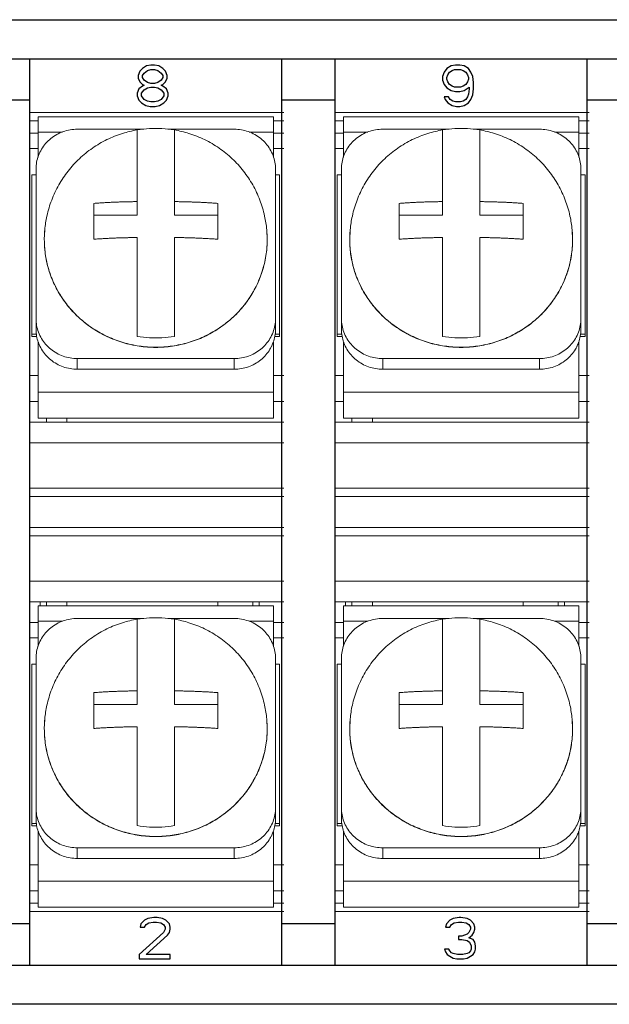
# Model space of a CAD drawing. Header units: inches. Extents: x 516.72 to 526.14, y 504.55 to 512.83.
# Tile 9 of 11: x 524.75 to 525.27, y 506.93 to 507.79. Entities that reach past the tile are written whole.
import ezdxf

# ---------------------------------------------------------------- set-up
doc = ezdxf.new("R2010")
doc.units = ezdxf.units.IN
doc.header["$LTSCALE"] = 8
doc.header["$MEASUREMENT"] = 0
doc.layers.add('02___PRT_ALL_AXES', color=7, linetype='Continuous')

msp = doc.modelspace()

# ---------------------------------------------------------------- linework, layer by layer
at = {"color": 7, "linetype": 'Continuous'}
for p, q in [((524.39245, 507.79181), (526.13329, 507.79181)), ((524.44581, 507.75745), (526.07994, 507.75745)), ((524.76041, 506.96346), (524.76041, 507.75745)), ((524.86274, 507.75126), (524.85897, 507.74895)), ((524.86651, 507.75203), (524.86274, 507.75126)), ((524.86952, 507.75203), (524.86651, 507.75203)), ((524.87329, 507.75126), (524.86952, 507.75203)), ((524.87706, 507.74895), (524.87329, 507.75126)), ((524.98105, 506.96346), (524.98105, 507.75745)), ((525.0279, 506.96346), (525.0279, 507.75745)), ((525.12948, 507.75126), (525.12571, 507.74895)), ((525.13325, 507.75203), (525.12948, 507.75126)), ((525.13701, 507.75203), (525.13325, 507.75203)), ((525.14078, 507.75126), (525.13701, 507.75203)), ((525.14455, 507.74895), (525.14078, 507.75126)), ((525.24854, 506.96346), (525.24854, 507.75745)), ((524.85671, 507.74664), (524.85521, 507.74279)), ((524.85521, 507.74279), (524.85521, 507.74048)), ((524.85897, 507.74895), (524.85671, 507.74664)), ((524.85897, 507.74279), (524.86048, 507.7451)), ((524.85897, 507.74125), (524.85897, 507.74279)), ((524.86048, 507.7451), (524.86349, 507.74741)), ((524.86349, 507.74741), (524.86651, 507.74818)), ((524.86651, 507.74818), (524.86952, 507.74818)), ((524.86952, 507.74818), (524.87254, 507.74741)), ((524.87254, 507.74741), (524.87555, 507.7451)), ((524.87555, 507.7451), (524.87706, 507.74279)), ((524.87932, 507.74664), (524.87706, 507.74895)), ((524.87706, 507.74279), (524.87706, 507.74125)), ((524.88083, 507.74279), (524.87932, 507.74664)), ((524.88083, 507.74048), (524.88083, 507.74279)), ((525.12345, 507.74587), (525.12194, 507.74202)), ((525.12194, 507.74202), (525.12194, 507.73894)), ((525.12571, 507.74895), (525.12345, 507.74587)), ((525.12571, 507.74125), (525.12646, 507.74356)), ((525.12646, 507.74356), (525.12797, 507.74587)), ((525.12797, 507.74587), (525.13023, 507.74741)), ((525.13023, 507.74741), (525.13249, 507.74818)), ((525.13249, 507.74818), (525.13777, 507.74818)), ((525.13777, 507.74818), (525.14003, 507.74741)), ((525.14003, 507.74741), (525.14229, 507.74587)), ((525.14229, 507.74587), (525.14379, 507.74356)), ((525.14379, 507.74356), (525.14455, 507.74125)), ((525.14681, 507.74587), (525.14455, 507.74895)), ((525.14832, 507.74202), (525.14681, 507.74587)), ((525.14907, 507.73664), (525.14832, 507.74202)), ((524.85521, 507.74048), (524.85671, 507.7374)), ((524.85897, 507.73356), (524.85596, 507.73125)), ((524.85671, 507.7374), (524.85897, 507.7351)), ((524.86048, 507.73894), (524.85897, 507.74125)), ((524.85897, 507.7351), (524.86048, 507.73433)), ((524.86048, 507.73433), (524.85897, 507.73356)), ((524.86349, 507.73664), (524.86048, 507.73894)), ((524.86651, 507.73587), (524.86349, 507.73664)), ((524.86952, 507.73587), (524.86651, 507.73587)), ((524.87254, 507.73664), (524.86952, 507.73587)), ((524.87555, 507.73894), (524.87254, 507.73664)), ((524.87706, 507.74125), (524.87555, 507.73894)), ((524.87555, 507.73433), (524.87706, 507.7351)), ((524.87706, 507.73356), (524.87555, 507.73433)), ((524.87706, 507.7351), (524.87932, 507.7374)), ((524.88007, 507.73125), (524.87706, 507.73356)), ((524.87932, 507.7374), (524.88083, 507.74048)), ((525.12194, 507.73894), (525.12345, 507.7351)), ((525.12345, 507.7351), (525.12571, 507.73202)), ((525.12571, 507.73971), (525.12571, 507.74125)), ((525.12646, 507.7374), (525.12571, 507.73971)), ((525.12797, 507.7351), (525.12646, 507.7374)), ((525.13023, 507.73356), (525.12797, 507.7351)), ((525.13249, 507.73279), (525.13023, 507.73356)), ((525.14003, 507.73356), (525.13777, 507.73279)), ((525.14229, 507.7351), (525.14003, 507.73356)), ((525.14379, 507.7374), (525.14229, 507.7351)), ((525.14455, 507.73971), (525.14379, 507.7374)), ((525.14455, 507.74125), (525.14455, 507.73971)), ((525.14907, 507.73125), (525.14907, 507.73664)), ((524.85596, 507.73125), (524.85445, 507.7274)), ((524.85445, 507.7274), (524.85445, 507.72509)), ((524.85445, 507.72509), (524.85596, 507.72124)), ((524.85822, 507.7274), (524.86048, 507.73048)), ((524.85822, 507.72509), (524.85822, 507.7274)), ((524.86048, 507.72201), (524.85822, 507.72509)), ((524.86048, 507.73048), (524.86349, 507.73202)), ((524.86349, 507.73202), (524.86651, 507.73279)), ((524.86651, 507.73279), (524.86952, 507.73279)), ((524.86952, 507.73279), (524.87254, 507.73202)), ((524.87254, 507.73202), (524.87555, 507.73048)), ((524.87555, 507.73048), (524.87781, 507.7274)), ((524.87781, 507.72509), (524.87555, 507.72201)), ((524.87781, 507.7274), (524.87781, 507.72509)), ((524.88158, 507.7274), (524.88007, 507.73125)), ((524.88007, 507.72124), (524.88158, 507.72509)), ((524.88158, 507.72509), (524.88158, 507.7274)), ((525.12571, 507.73202), (525.12948, 507.72971)), ((525.12948, 507.72971), (525.13325, 507.72894)), ((525.13777, 507.73279), (525.13249, 507.73279)), ((525.13325, 507.72894), (525.13701, 507.72894)), ((525.13701, 507.72894), (525.14078, 507.72971)), ((525.14078, 507.72971), (525.1453, 507.73279)), ((525.14455, 507.72663), (525.14379, 507.72432)), ((525.1453, 507.73125), (525.14455, 507.72663)), ((525.1453, 507.73279), (525.1453, 507.73125)), ((525.14681, 507.72201), (525.14832, 507.72586)), ((525.14832, 507.72586), (525.14907, 507.73125)), ((524.76041, 507.72128), (524.71256, 507.72128)), ((524.85596, 507.72124), (524.85822, 507.71893)), ((524.85822, 507.71893), (524.86199, 507.71663)), ((524.86349, 507.72047), (524.86048, 507.72201)), ((524.86199, 507.71663), (524.86576, 507.71586)), ((524.86651, 507.7197), (524.86349, 507.72047)), ((524.86576, 507.71586), (524.87028, 507.71586)), ((524.86952, 507.7197), (524.86651, 507.7197)), ((524.87254, 507.72047), (524.86952, 507.7197)), ((524.87028, 507.71586), (524.87404, 507.71663)), ((524.87555, 507.72201), (524.87254, 507.72047)), ((524.87404, 507.71663), (524.87781, 507.71893)), ((524.87781, 507.71893), (524.88007, 507.72124)), ((525.0279, 507.72128), (524.98105, 507.72128)), ((525.12345, 507.72432), (525.1242, 507.72201)), ((525.12722, 507.72432), (525.12345, 507.72432)), ((525.1242, 507.72201), (525.12646, 507.71893)), ((525.12646, 507.71893), (525.13023, 507.71663)), ((525.12872, 507.72201), (525.12722, 507.72432)), ((525.13098, 507.72047), (525.12872, 507.72201)), ((525.13023, 507.71663), (525.134, 507.71586)), ((525.13325, 507.7197), (525.13098, 507.72047)), ((525.13777, 507.7197), (525.13325, 507.7197)), ((525.134, 507.71586), (525.13701, 507.71586)), ((525.13701, 507.71586), (525.14078, 507.71663)), ((525.14003, 507.72047), (525.13777, 507.7197)), ((525.14229, 507.72201), (525.14003, 507.72047)), ((525.14078, 507.71663), (525.14455, 507.71893)), ((525.14379, 507.72432), (525.14229, 507.72201)), ((525.14455, 507.71893), (525.14681, 507.72201)), ((525.29123, 507.72128), (525.24854, 507.72128)), ((524.86078, 507.00275), (524.85777, 506.99967)), ((524.8638, 507.00429), (524.86078, 507.00275)), ((524.86229, 506.9989), (524.86455, 507.00044)), ((524.86907, 507.00506), (524.8638, 507.00429)), ((524.86455, 507.00044), (524.86832, 507.00121)), ((524.86832, 507.00121), (524.87133, 507.00121)), ((524.87209, 507.00506), (524.86907, 507.00506)), ((524.87133, 507.00121), (524.8751, 507.00044)), ((524.87661, 507.00429), (524.87209, 507.00506)), ((524.8751, 507.00044), (524.87736, 506.9989)), ((524.87962, 507.00275), (524.87661, 507.00429)), ((524.88264, 506.99967), (524.87962, 507.00275)), ((525.12827, 507.00275), (525.12526, 506.99967)), ((525.13129, 507.00429), (525.12827, 507.00275)), ((525.12978, 506.9989), (525.13204, 507.00044)), ((525.13656, 507.00506), (525.13129, 507.00429)), ((525.13204, 507.00044), (525.13581, 507.00121)), ((525.13581, 507.00121), (525.13882, 507.00121)), ((525.13807, 507.00506), (525.13656, 507.00506)), ((525.14334, 507.00429), (525.13807, 507.00506)), ((525.13882, 507.00121), (525.14259, 507.00044)), ((525.14259, 507.00044), (525.14485, 506.9989)), ((525.14636, 507.00275), (525.14334, 507.00429)), ((525.14937, 506.99967), (525.14636, 507.00275)), ((524.76041, 506.99963), (524.71256, 506.99963)), ((524.87736, 506.99197), (524.85626, 506.97274)), ((524.85777, 506.99967), (524.85701, 506.99659)), ((524.85701, 506.99659), (524.86078, 506.99659)), ((524.86078, 506.99659), (524.86229, 506.9989)), ((524.87736, 506.9989), (524.87887, 506.99659)), ((524.87887, 506.99505), (524.87736, 506.99197)), ((524.87887, 506.99659), (524.87887, 506.99505)), ((524.88113, 506.98967), (524.88264, 506.99197)), ((524.88339, 506.99659), (524.88264, 506.99967)), ((524.88264, 506.99197), (524.88339, 506.99505)), ((524.88339, 506.99505), (524.88339, 506.99659)), ((525.0279, 506.99963), (524.98105, 506.99963)), ((525.12526, 506.99967), (525.1245, 506.99659)), ((525.1245, 506.99659), (525.12827, 506.99659)), ((525.12827, 506.99659), (525.12978, 506.9989)), ((525.14485, 506.99197), (525.14334, 506.99044)), ((525.14485, 506.9989), (525.14636, 506.99659)), ((525.14636, 506.99505), (525.14485, 506.99197)), ((525.14636, 506.99659), (525.14636, 506.99505)), ((525.14786, 506.98967), (525.14937, 506.99197)), ((525.15012, 506.99659), (525.14937, 506.99967)), ((525.14937, 506.99197), (525.15012, 506.99505)), ((525.15012, 506.99505), (525.15012, 506.99659)), ((525.29123, 506.99963), (525.24854, 506.99963)), ((524.86229, 506.97274), (524.88113, 506.98967)), ((525.13882, 506.9889), (525.13581, 506.9889)), ((525.13581, 506.9889), (525.13581, 506.98582)), ((525.13581, 506.98582), (525.13882, 506.98582)), ((525.14334, 506.99044), (525.13882, 506.9889)), ((525.13882, 506.98582), (525.14334, 506.98505)), ((525.14334, 506.98505), (525.1456, 506.98351)), ((525.14485, 506.98736), (525.14786, 506.98967)), ((525.14862, 506.98582), (525.14485, 506.98736)), ((525.1456, 506.98351), (525.14711, 506.98043)), ((525.15012, 506.98351), (525.14862, 506.98582)), ((525.15088, 506.98043), (525.15012, 506.98351)), ((525.12752, 506.97735), (525.12375, 506.97735)), ((525.12375, 506.97735), (525.1245, 506.97504)), ((525.1245, 506.97504), (525.12601, 506.97274)), ((525.12827, 506.97581), (525.12752, 506.97735)), ((525.12978, 506.97427), (525.12827, 506.97581)), ((525.13129, 506.9735), (525.12978, 506.97427)), ((525.14485, 506.97427), (525.14334, 506.9735)), ((525.14636, 506.97581), (525.14485, 506.97427)), ((525.14711, 506.97735), (525.14636, 506.97581)), ((525.14711, 506.98043), (525.14711, 506.97735)), ((525.14862, 506.97274), (525.15012, 506.97504)), ((525.15012, 506.97504), (525.15088, 506.97735)), ((525.15088, 506.97735), (525.15088, 506.98043)), ((524.85626, 506.97274), (524.85626, 506.96889)), ((524.85626, 506.96889), (524.88339, 506.96889)), ((524.88339, 506.97274), (524.86229, 506.97274)), ((524.88339, 506.96889), (524.88339, 506.97274)), ((525.12601, 506.97274), (525.12827, 506.9712)), ((525.12827, 506.9712), (525.13129, 506.96966)), ((525.13505, 506.97274), (525.13129, 506.9735)), ((525.13129, 506.96966), (525.1343, 506.96889)), ((525.1343, 506.96889), (525.14033, 506.96889)), ((525.13958, 506.97274), (525.13505, 506.97274)), ((525.14334, 506.9735), (525.13958, 506.97274)), ((525.14033, 506.96889), (525.14334, 506.96966)), ((525.14334, 506.96966), (525.14636, 506.9712)), ((525.14636, 506.9712), (525.14862, 506.97274)), ((524.44581, 506.96346), (526.07994, 506.96346)), ((526.13329, 506.9291), (524.39245, 506.9291))]:
    msp.add_line(p, q, dxfattribs=at)
at = {"color": 7, "linetype": 'Continuous', "lineweight": 0}
for p, q in [((524.76041, 506.96346), (524.76041, 507.75745)), ((525.0279, 506.96346), (525.0279, 507.75745)), ((524.76041, 507.71043), (524.98286, 507.71043)), ((525.0279, 507.71043), (525.25035, 507.71043)), ((524.76764, 507.7032), (524.76041, 507.7032)), ((524.97381, 507.70681), (524.76764, 507.70681)), ((524.76764, 507.70681), (524.76764, 507.69341)), ((524.97381, 507.70681), (524.97381, 507.69341)), ((524.98286, 507.7032), (524.97381, 507.7032)), ((525.03513, 507.7032), (525.0279, 507.7032)), ((525.2413, 507.70681), (525.03513, 507.70681)), ((525.03513, 507.70681), (525.03513, 507.69341)), ((525.2413, 507.70681), (525.2413, 507.69341)), ((525.25035, 507.7032), (525.2413, 507.7032)), ((524.76041, 507.69235), (524.76764, 507.69235)), ((524.78895, 507.69341), (524.76764, 507.69341)), ((524.86025, 507.69582), (524.80201, 507.69582)), ((524.85445, 507.62046), (524.85445, 507.6952)), ((524.93945, 507.69582), (524.88121, 507.69582)), ((524.88701, 507.62046), (524.88701, 507.6952)), ((524.97381, 507.69341), (524.95251, 507.69341)), ((524.97381, 507.69235), (524.98286, 507.69235)), ((525.0279, 507.69235), (525.03513, 507.69235)), ((525.05644, 507.69341), (525.03513, 507.69341)), ((525.12774, 507.69582), (525.0695, 507.69582)), ((525.12194, 507.62046), (525.12194, 507.6952)), ((525.20694, 507.69582), (525.1487, 507.69582)), ((525.1545, 507.62046), (525.1545, 507.6952)), ((525.2413, 507.69341), (525.22, 507.69341)), ((525.2413, 507.69235), (525.25035, 507.69235)), ((524.76041, 507.67894), (524.76764, 507.67894)), ((524.97381, 507.67894), (524.98286, 507.67894)), ((525.0279, 507.67894), (525.03513, 507.67894)), ((525.2413, 507.67894), (525.25035, 507.67894)), ((524.76222, 507.65589), (524.76222, 507.51614)), ((524.76584, 507.66089), (524.76584, 507.52051)), ((524.97562, 507.52051), (524.97562, 507.66089)), ((524.97924, 507.65589), (524.97924, 507.51614)), ((525.02971, 507.65589), (525.02971, 507.51614)), ((525.03333, 507.66089), (525.03333, 507.52051)), ((525.24311, 507.52051), (525.24311, 507.66089)), ((525.24673, 507.65589), (525.24673, 507.51614)), ((524.81647, 507.59943), (524.81647, 507.63087)), ((524.92498, 507.63087), (524.92498, 507.59943)), ((525.08396, 507.59943), (525.08396, 507.63087)), ((525.19247, 507.63087), (525.19247, 507.59943)), ((524.81647, 507.62046), (524.85445, 507.62046)), ((524.88701, 507.62046), (524.92498, 507.62046)), ((525.08396, 507.62046), (525.12194, 507.62046)), ((525.1545, 507.62046), (525.19247, 507.62046)), ((524.77311, 507.59912), (524.77352, 507.60771)), ((524.77352, 507.60773), (524.77352, 507.60771)), ((524.96794, 507.60771), (524.96794, 507.60773)), ((524.96794, 507.60771), (524.96835, 507.59912)), ((525.0406, 507.59912), (525.04101, 507.60771)), ((525.04101, 507.60773), (525.04101, 507.60771)), ((525.23543, 507.60771), (525.23543, 507.60773)), ((525.23543, 507.60771), (525.23583, 507.59912)), ((524.85445, 507.5143), (524.85445, 507.60098)), ((524.88701, 507.60098), (524.88701, 507.5143)), ((525.12194, 507.5143), (525.12194, 507.60098)), ((525.1545, 507.60098), (525.1545, 507.5143)), ((524.76222, 507.51427), (524.76222, 507.51614)), ((524.97924, 507.51427), (524.97924, 507.51614)), ((525.02971, 507.51427), (525.02971, 507.51614)), ((525.24673, 507.51427), (525.24673, 507.51614)), ((524.93945, 507.49493), (524.80201, 507.49493)), ((524.80201, 507.49493), (524.80201, 507.48557)), ((524.93945, 507.48557), (524.93945, 507.49493)), ((525.20694, 507.49493), (525.0695, 507.49493)), ((525.0695, 507.49493), (525.0695, 507.48557)), ((525.20694, 507.48557), (525.20694, 507.49493)), ((524.80201, 507.48557), (524.93945, 507.48557)), ((525.0695, 507.48557), (525.20694, 507.48557)), ((524.76041, 507.48001), (524.76764, 507.48001)), ((524.97381, 507.48001), (524.98286, 507.48001)), ((525.0279, 507.48001), (525.03513, 507.48001)), ((525.2413, 507.48001), (525.25035, 507.48001)), ((524.76041, 507.45724), (524.76764, 507.45724)), ((524.97381, 507.46554), (524.76764, 507.46554)), ((524.76764, 507.44277), (524.76764, 507.46554)), ((524.97381, 507.46554), (524.97381, 507.44277)), ((524.97381, 507.45724), (524.98286, 507.45724)), ((525.0279, 507.45724), (525.03513, 507.45724)), ((525.2413, 507.46554), (525.03513, 507.46554)), ((525.03513, 507.44277), (525.03513, 507.46554)), ((525.2413, 507.46554), (525.2413, 507.44277)), ((525.2413, 507.45724), (525.25035, 507.45724)), ((524.97381, 507.44277), (524.76764, 507.44277)), ((524.77488, 507.44277), (524.77488, 507.43916)), ((524.79296, 507.44277), (524.79296, 507.43916)), ((525.2413, 507.44277), (525.03513, 507.44277)), ((525.04237, 507.44277), (525.04237, 507.43916)), ((525.06045, 507.44277), (525.06045, 507.43916)), ((524.98286, 507.43916), (524.76041, 507.43916)), ((525.25035, 507.43916), (525.0279, 507.43916)), ((524.98286, 507.42107), (524.76041, 507.42107)), ((525.25035, 507.42107), (525.0279, 507.42107)), ((524.98286, 507.38128), (524.76041, 507.38128)), ((525.25035, 507.38128), (525.0279, 507.38128)), ((524.98286, 507.37405), (524.76041, 507.37405)), ((525.25035, 507.37405), (525.0279, 507.37405)), ((524.98286, 507.34687), (524.76041, 507.34687)), ((525.25035, 507.34687), (525.0279, 507.34687)), ((524.98286, 507.33963), (524.76041, 507.33963)), ((525.25035, 507.33963), (525.0279, 507.33963)), ((524.98286, 507.29984), (524.76041, 507.29984)), ((525.25035, 507.29984), (525.0279, 507.29984)), ((524.98286, 507.28176), (524.76041, 507.28176)), ((524.97381, 507.27814), (524.76764, 507.27814)), ((524.76764, 507.27814), (524.76764, 507.26474)), ((524.76945, 507.27814), (524.76945, 507.28176)), ((524.77488, 507.28176), (524.77488, 507.27814)), ((524.79296, 507.28176), (524.79296, 507.27814)), ((524.92498, 507.27814), (524.92498, 507.28176)), ((524.95573, 507.28176), (524.95573, 507.27814)), ((524.96115, 507.28176), (524.96115, 507.27814)), ((524.97381, 507.27814), (524.97381, 507.26474)), ((525.25035, 507.28176), (525.0279, 507.28176)), ((525.2413, 507.27814), (525.03513, 507.27814)), ((525.03513, 507.27814), (525.03513, 507.26474)), ((525.03694, 507.27814), (525.03694, 507.28176)), ((525.04237, 507.28176), (525.04237, 507.27814)), ((525.06045, 507.28176), (525.06045, 507.27814)), ((525.19247, 507.27814), (525.19247, 507.28176)), ((525.22322, 507.28176), (525.22322, 507.27814)), ((525.22864, 507.28176), (525.22864, 507.27814)), ((525.2413, 507.27814), (525.2413, 507.26474)), ((524.86025, 507.26715), (524.80201, 507.26715)), ((524.93945, 507.26715), (524.88121, 507.26715)), ((525.12774, 507.26715), (525.0695, 507.26715)), ((525.20694, 507.26715), (525.1487, 507.26715)), ((524.76041, 507.26367), (524.76764, 507.26367)), ((524.78895, 507.26474), (524.76764, 507.26474)), ((524.85445, 507.19179), (524.85445, 507.26653)), ((524.88701, 507.19179), (524.88701, 507.26653)), ((524.97381, 507.26474), (524.95251, 507.26474)), ((524.97381, 507.26367), (524.98286, 507.26367)), ((525.0279, 507.26367), (525.03513, 507.26367)), ((525.05644, 507.26474), (525.03513, 507.26474)), ((525.12194, 507.19179), (525.12194, 507.26653)), ((525.1545, 507.19179), (525.1545, 507.26653)), ((525.2413, 507.26474), (525.22, 507.26474)), ((525.2413, 507.26367), (525.25035, 507.26367)), ((524.76041, 507.25027), (524.76764, 507.25027)), ((524.97381, 507.25027), (524.98286, 507.25027)), ((525.0279, 507.25027), (525.03513, 507.25027)), ((525.2413, 507.25027), (525.25035, 507.25027)), ((524.76222, 507.22722), (524.76222, 507.08747)), ((524.76584, 507.23221), (524.76584, 507.09184)), ((524.97562, 507.09184), (524.97562, 507.23221)), ((524.97924, 507.22722), (524.97924, 507.08747)), ((525.02971, 507.22722), (525.02971, 507.08747)), ((525.03333, 507.23221), (525.03333, 507.09184)), ((525.24311, 507.09184), (525.24311, 507.23221)), ((525.24673, 507.22722), (525.24673, 507.08747)), ((524.81647, 507.17075), (524.81647, 507.2022)), ((524.92498, 507.2022), (524.92498, 507.17075)), ((525.08396, 507.17075), (525.08396, 507.2022)), ((525.19247, 507.2022), (525.19247, 507.17075)), ((524.81647, 507.19179), (524.85445, 507.19179)), ((524.88701, 507.19179), (524.92498, 507.19179)), ((525.08396, 507.19179), (525.12194, 507.19179)), ((525.1545, 507.19179), (525.19247, 507.19179)), ((524.77311, 507.17045), (524.77352, 507.17904)), ((524.77352, 507.17906), (524.77352, 507.17904)), ((524.85445, 507.08563), (524.85445, 507.17231)), ((524.88701, 507.17231), (524.88701, 507.08563)), ((524.96794, 507.17904), (524.96794, 507.17906)), ((524.96794, 507.17904), (524.96835, 507.17045)), ((525.0406, 507.17045), (525.04101, 507.17904)), ((525.04101, 507.17906), (525.04101, 507.17904)), ((525.12194, 507.08563), (525.12194, 507.17231)), ((525.1545, 507.17231), (525.1545, 507.08563)), ((525.23543, 507.17904), (525.23543, 507.17906)), ((525.23543, 507.17904), (525.23583, 507.17045)), ((524.76222, 507.0856), (524.76222, 507.08747)), ((524.97924, 507.0856), (524.97924, 507.08747)), ((525.02971, 507.0856), (525.02971, 507.08747)), ((525.24673, 507.0856), (525.24673, 507.08747)), ((524.93945, 507.06626), (524.80201, 507.06626)), ((524.80201, 507.06626), (524.80201, 507.0569)), ((524.93945, 507.0569), (524.93945, 507.06626)), ((525.20694, 507.06626), (525.0695, 507.06626)), ((525.0695, 507.06626), (525.0695, 507.0569)), ((525.20694, 507.0569), (525.20694, 507.06626)), ((524.80201, 507.0569), (524.93945, 507.0569)), ((525.0695, 507.0569), (525.20694, 507.0569)), ((524.76041, 507.05133), (524.76764, 507.05133)), ((524.97381, 507.05133), (524.98286, 507.05133)), ((525.0279, 507.05133), (525.03513, 507.05133)), ((525.2413, 507.05133), (525.25035, 507.05133)), ((524.97381, 507.03687), (524.76764, 507.03687)), ((524.76764, 507.0141), (524.76764, 507.03687)), ((524.97381, 507.03687), (524.97381, 507.0141)), ((525.2413, 507.03687), (525.03513, 507.03687)), ((525.03513, 507.0141), (525.03513, 507.03687)), ((525.2413, 507.03687), (525.2413, 507.0141)), ((524.76041, 507.02857), (524.76764, 507.02857)), ((524.97381, 507.02857), (524.98286, 507.02857)), ((525.0279, 507.02857), (525.03513, 507.02857)), ((525.2413, 507.02857), (525.25035, 507.02857)), ((524.76041, 507.01772), (524.76764, 507.01772)), ((524.97381, 507.01772), (524.98286, 507.01772)), ((525.0279, 507.01772), (525.03513, 507.01772)), ((525.2413, 507.01772), (525.25035, 507.01772)), ((524.76041, 507.01048), (524.98286, 507.01048)), ((524.97381, 507.0141), (524.76764, 507.0141)), ((525.0279, 507.01048), (525.25035, 507.01048)), ((525.2413, 507.0141), (525.03513, 507.0141))]:
    msp.add_line(p, q, dxfattribs=at)
for points, start_tangent, end_tangent in [([(524.80201, 507.69582), (524.79575, 507.6953), (524.78963, 507.69372), (524.78393, 507.69115), (524.77877, 507.68766), (524.77429, 507.68333), (524.77068, 507.67835), (524.76802, 507.67284), (524.76638, 507.66693), (524.76584, 507.66089)], (-0.918722, 0), (0, -0.918722)), ([(524.85445, 507.69518), (524.86529, 507.69639), (524.87617, 507.69639), (524.88701, 507.69518)], (0.906037, 0.152138), (0.906037, -0.152138)), ([(524.97562, 507.66089), (524.97508, 507.66693), (524.97344, 507.67284), (524.97078, 507.67835), (524.96717, 507.68333), (524.96269, 507.68766), (524.95753, 507.69115), (524.95183, 507.69372), (524.94571, 507.6953), (524.93945, 507.69582)], (0, 0.918722), (-0.918722, 0)), ([(525.0695, 507.69582), (525.06324, 507.6953), (525.05712, 507.69372), (525.05142, 507.69115), (525.04626, 507.68766), (525.04178, 507.68333), (525.03817, 507.67835), (525.03551, 507.67284), (525.03387, 507.66693), (525.03333, 507.66089)], (-0.918722, 0), (0, -0.918722)), ([(525.12194, 507.69518), (525.13278, 507.69639), (525.14366, 507.69639), (525.1545, 507.69518)], (0.906037, 0.152138), (0.906037, -0.152138)), ([(525.24311, 507.66089), (525.24257, 507.66693), (525.24093, 507.67284), (525.23827, 507.67835), (525.23466, 507.68333), (525.23018, 507.68766), (525.22502, 507.69115), (525.21932, 507.69372), (525.2132, 507.6953), (525.20694, 507.69582)], (0, 0.918722), (-0.918722, 0)), ([(524.81647, 507.63087), (524.82081, 507.63119), (524.82471, 507.63144), (524.82828, 507.63163), (524.83162, 507.63179), (524.83486, 507.63193), (524.83809, 507.63205), (524.84132, 507.63215), (524.84456, 507.63223), (524.84781, 507.63231), (524.8511, 507.63237), (524.85445, 507.63242)], (0.915729, 0.074099), (0.918633, 0.012794)), ([(524.88701, 507.63242), (524.89037, 507.63237), (524.89369, 507.63231), (524.89698, 507.63223), (524.90027, 507.63214), (524.90356, 507.63204), (524.90681, 507.63192), (524.91004, 507.63179), (524.91334, 507.63163), (524.91686, 507.63143), (524.9207, 507.63119), (524.92498, 507.63087)], (0.918633, -0.012794), (0.915729, -0.074099)), ([(525.08396, 507.63087), (525.0883, 507.63119), (525.0922, 507.63144), (525.09577, 507.63163), (525.09911, 507.63179), (525.10235, 507.63193), (525.10558, 507.63205), (525.10881, 507.63215), (525.11205, 507.63223), (525.1153, 507.63231), (525.11859, 507.63237), (525.12194, 507.63242)], (0.915729, 0.074099), (0.918633, 0.012794)), ([(525.1545, 507.63242), (525.15786, 507.63237), (525.16118, 507.63231), (525.16447, 507.63223), (525.16776, 507.63214), (525.17105, 507.63204), (525.1743, 507.63192), (525.17753, 507.63179), (525.18083, 507.63163), (525.18435, 507.63143), (525.18819, 507.63119), (525.19247, 507.63087)], (0.918633, -0.012794), (0.915729, -0.074099)), ([(524.77352, 507.60771), (524.77331, 507.6051), (524.77311, 507.59915)], (-0.086345, -0.914655), (0, -0.918722)), ([(524.96834, 507.59915), (524.96815, 507.60509), (524.96794, 507.60771)], (0, 0.918722), (-0.086345, 0.914655)), ([(525.04101, 507.60771), (525.0408, 507.6051), (525.0406, 507.59915)], (-0.086345, -0.914655), (0, -0.918722)), ([(525.23583, 507.59915), (525.23564, 507.60509), (525.23543, 507.60771)], (0, 0.918722), (-0.086345, 0.914655)), ([(524.77311, 507.59915), (524.77311, 507.59908)], (0, -0.918722), (0.000641, -0.918721)), ([(524.96835, 507.59912), (524.96726, 507.58506), (524.96401, 507.57131), (524.95869, 507.55818), (524.9514, 507.54596), (524.9423, 507.53492), (524.93161, 507.52532), (524.91955, 507.51736), (524.9064, 507.51124), (524.89244, 507.50708), (524.87801, 507.50497), (524.86341, 507.50498), (524.84897, 507.50708), (524.83503, 507.51125), (524.82188, 507.51738), (524.80983, 507.52533), (524.79914, 507.53494), (524.79005, 507.54597), (524.78277, 507.55818), (524.77744, 507.57131), (524.7742, 507.58506), (524.77311, 507.59912)], (0, -0.918722), (0, 0.918722)), ([(524.77311, 507.59908), (524.77331, 507.5932), (524.77397, 507.58666), (524.77527, 507.57945), (524.7774, 507.57153), (524.78061, 507.56291), (524.78521, 507.55368), (524.79154, 507.54401), (524.7999, 507.53427), (524.81021, 507.52516), (524.82212, 507.51738), (524.83523, 507.51131), (524.84912, 507.5072), (524.86344, 507.50512), (524.87791, 507.50511), (524.89223, 507.50717), (524.90613, 507.51127), (524.91924, 507.51732), (524.93116, 507.5251), (524.94149, 507.5342), (524.94987, 507.54394), (524.95621, 507.55362), (524.96083, 507.56286), (524.96405, 507.57149), (524.96618, 507.57942), (524.96748, 507.58664), (524.96815, 507.59319), (524.96834, 507.59908)], (0.000641, -0.918721), (0.000642, 0.918721)), ([(524.85445, 507.60098), (524.85109, 507.60093), (524.84777, 507.60086), (524.84448, 507.60079), (524.84119, 507.6007), (524.8379, 507.6006), (524.83465, 507.60048), (524.83142, 507.60034), (524.82811, 507.60018), (524.8246, 507.59999), (524.82076, 507.59975), (524.81647, 507.59943)], (-0.918633, -0.012794), (-0.915729, -0.074099)), ([(524.92498, 507.59943), (524.92065, 507.59975), (524.91675, 507.6), (524.91318, 507.60019), (524.90984, 507.60035), (524.9066, 507.60048), (524.90337, 507.6006), (524.90014, 507.6007), (524.8969, 507.60079), (524.89365, 507.60087), (524.89036, 507.60093), (524.88701, 507.60098)], (-0.915729, 0.074099), (-0.918633, 0.012794)), ([(524.96834, 507.59908), (524.96834, 507.59915)], (0.000641, 0.918721), (0, 0.918722)), ([(525.0406, 507.59915), (525.0406, 507.59908)], (0, -0.918722), (0.000641, -0.918721)), ([(525.23583, 507.59912), (525.23475, 507.58506), (525.2315, 507.57131), (525.22618, 507.55818), (525.21889, 507.54596), (525.20979, 507.53492), (525.1991, 507.52532), (525.18704, 507.51736), (525.17389, 507.51124), (525.15993, 507.50708), (525.1455, 507.50497), (525.1309, 507.50498), (525.11646, 507.50708), (525.10252, 507.51125), (525.08937, 507.51738), (525.07732, 507.52533), (525.06663, 507.53494), (525.05754, 507.54597), (525.05026, 507.55818), (525.04493, 507.57131), (525.04169, 507.58506), (525.0406, 507.59912)], (0, -0.918722), (0, 0.918722)), ([(525.0406, 507.59908), (525.0408, 507.5932), (525.04146, 507.58666), (525.04276, 507.57945), (525.04489, 507.57153), (525.0481, 507.56291), (525.0527, 507.55368), (525.05903, 507.54401), (525.06739, 507.53427), (525.0777, 507.52516), (525.08961, 507.51738), (525.10272, 507.51131), (525.11661, 507.5072), (525.13093, 507.50512), (525.1454, 507.50511), (525.15972, 507.50717), (525.17362, 507.51127), (525.18673, 507.51732), (525.19865, 507.5251), (525.20898, 507.5342), (525.21736, 507.54394), (525.2237, 507.55362), (525.22832, 507.56286), (525.23154, 507.57149), (525.23367, 507.57942), (525.23497, 507.58664), (525.23564, 507.59319), (525.23583, 507.59908)], (0.000641, -0.918721), (0.000642, 0.918721)), ([(525.12194, 507.60098), (525.11857, 507.60093), (525.11526, 507.60086), (525.11197, 507.60079), (525.10868, 507.6007), (525.10539, 507.6006), (525.10214, 507.60048), (525.09891, 507.60034), (525.0956, 507.60018), (525.09209, 507.59999), (525.08825, 507.59975), (525.08396, 507.59943)], (-0.918633, -0.012794), (-0.915729, -0.074099)), ([(525.19247, 507.59943), (525.18814, 507.59975), (525.18424, 507.6), (525.18067, 507.60019), (525.17733, 507.60035), (525.17409, 507.60048), (525.17086, 507.6006), (525.16763, 507.6007), (525.16439, 507.60079), (525.16114, 507.60087), (525.15785, 507.60093), (525.1545, 507.60098)], (-0.915729, 0.074099), (-0.918633, 0.012794)), ([(525.23583, 507.59908), (525.23583, 507.59915)], (0.000641, 0.918721), (0, 0.918722)), ([(524.76584, 507.52987), (524.76638, 507.52383), (524.76802, 507.51791), (524.77068, 507.51241), (524.77429, 507.50743), (524.77877, 507.50309), (524.78393, 507.49961), (524.78963, 507.49704), (524.79575, 507.49546), (524.80201, 507.49493)], (0, -0.918722), (0.918722, 0)), ([(524.93945, 507.49493), (524.94571, 507.49546), (524.95183, 507.49704), (524.95753, 507.49961), (524.96269, 507.50309), (524.96717, 507.50743), (524.97078, 507.51241), (524.97344, 507.51791), (524.97508, 507.52383), (524.97562, 507.52987)], (0.918722, 0), (0, 0.918722)), ([(525.03333, 507.52987), (525.03387, 507.52383), (525.03551, 507.51791), (525.03817, 507.51241), (525.04178, 507.50743), (525.04626, 507.50309), (525.05142, 507.49961), (525.05712, 507.49704), (525.06324, 507.49546), (525.0695, 507.49493)], (0, -0.918722), (0.918722, 0)), ([(525.20694, 507.49493), (525.2132, 507.49546), (525.21932, 507.49704), (525.22502, 507.49961), (525.23018, 507.50309), (525.23466, 507.50743), (525.23827, 507.51241), (525.24093, 507.51791), (525.24257, 507.52383), (525.24311, 507.52987)], (0.918722, 0), (0, 0.918722)), ([(524.76779, 507.50919), (524.76638, 507.51447), (524.76584, 507.52051)], (-0.306988, 0.865915), (0, 0.918722)), ([(524.97562, 507.52051), (524.97508, 507.51447), (524.97367, 507.50919)], (0, -0.918722), (-0.306988, -0.865915)), ([(525.03528, 507.50919), (525.03387, 507.51447), (525.03333, 507.52051)], (-0.306988, 0.865915), (0, 0.918722)), ([(525.24311, 507.52051), (525.24257, 507.51447), (525.24116, 507.50919)], (0, -0.918722), (-0.306988, -0.865915)), ([(524.76802, 507.50855), (524.76779, 507.50919)], (-0.324137, 0.859642), (-0.306988, 0.865914)), ([(524.88701, 507.5143), (524.87617, 507.51309), (524.86529, 507.51309), (524.85445, 507.5143)], (-0.906037, -0.152138), (-0.906037, 0.152138)), ([(524.97367, 507.50919), (524.97344, 507.50855)], (-0.306988, -0.865914), (-0.324137, -0.859642)), ([(525.03551, 507.50855), (525.03528, 507.50919)], (-0.324137, 0.859642), (-0.306988, 0.865914)), ([(525.1545, 507.5143), (525.14366, 507.51309), (525.13278, 507.51309), (525.12194, 507.5143)], (-0.906037, -0.152138), (-0.906037, 0.152138)), ([(525.24116, 507.50919), (525.24093, 507.50855)], (-0.306988, -0.865914), (-0.324137, -0.859642)), ([(524.77068, 507.50305), (524.76802, 507.50855)], (-0.471161, 0.788706), (-0.324137, 0.859642)), ([(524.80201, 507.48557), (524.79575, 507.4861), (524.78963, 507.48768), (524.78393, 507.49025), (524.77877, 507.49373), (524.77429, 507.49807), (524.77068, 507.50305)], (-0.918722, 0), (-0.471161, 0.788706)), ([(524.97078, 507.50305), (524.96717, 507.49807), (524.96269, 507.49373), (524.95753, 507.49025), (524.95183, 507.48768), (524.94571, 507.4861), (524.93945, 507.48557)], (-0.471161, -0.788706), (-0.918722, 0)), ([(524.97188, 507.50503), (524.97078, 507.50305)], (-0.41854, -0.817847), (-0.471161, -0.788706)), ([(524.97198, 507.50523), (524.97188, 507.50503)], (-0.413143, -0.820586), (-0.41854, -0.817847)), ([(524.97344, 507.50855), (524.97198, 507.50523)], (-0.324137, -0.859642), (-0.413143, -0.820586)), ([(525.03817, 507.50305), (525.03551, 507.50855)], (-0.471161, 0.788706), (-0.324137, 0.859642)), ([(525.0695, 507.48557), (525.06324, 507.4861), (525.05712, 507.48768), (525.05142, 507.49025), (525.04626, 507.49373), (525.04178, 507.49807), (525.03817, 507.50305)], (-0.918722, 0), (-0.471161, 0.788706)), ([(525.23827, 507.50305), (525.23466, 507.49807), (525.23018, 507.49373), (525.22502, 507.49025), (525.21932, 507.48768), (525.2132, 507.4861), (525.20694, 507.48557)], (-0.471161, -0.788706), (-0.918722, 0)), ([(525.23937, 507.50503), (525.23827, 507.50305)], (-0.41854, -0.817847), (-0.471161, -0.788706)), ([(525.23947, 507.50523), (525.23937, 507.50503)], (-0.413143, -0.820586), (-0.41854, -0.817847)), ([(525.24093, 507.50855), (525.23947, 507.50523)], (-0.324137, -0.859642), (-0.413143, -0.820586)), ([(524.80201, 507.26715), (524.79575, 507.26663), (524.78963, 507.26504), (524.78393, 507.26248), (524.77877, 507.25899), (524.77429, 507.25466), (524.77068, 507.24968), (524.76802, 507.24417), (524.76638, 507.23826), (524.76584, 507.23221)], (-0.918722, 0), (0, -0.918722)), ([(524.85445, 507.26651), (524.86529, 507.26771), (524.87617, 507.26771), (524.88701, 507.26651)], (0.906037, 0.152138), (0.906037, -0.152138)), ([(524.97562, 507.23221), (524.97508, 507.23826), (524.97344, 507.24417), (524.97078, 507.24968), (524.96717, 507.25466), (524.96269, 507.25899), (524.95753, 507.26248), (524.95183, 507.26504), (524.94571, 507.26663), (524.93945, 507.26715)], (0, 0.918722), (-0.918722, 0)), ([(525.0695, 507.26715), (525.06324, 507.26663), (525.05712, 507.26504), (525.05142, 507.26248), (525.04626, 507.25899), (525.04178, 507.25466), (525.03817, 507.24968), (525.03551, 507.24417), (525.03387, 507.23826), (525.03333, 507.23221)], (-0.918722, 0), (0, -0.918722)), ([(525.12194, 507.26651), (525.13278, 507.26771), (525.14366, 507.26771), (525.1545, 507.26651)], (0.906037, 0.152138), (0.906037, -0.152138)), ([(525.24311, 507.23221), (525.24257, 507.23826), (525.24093, 507.24417), (525.23827, 507.24968), (525.23466, 507.25466), (525.23018, 507.25899), (525.22502, 507.26248), (525.21932, 507.26504), (525.2132, 507.26663), (525.20694, 507.26715)], (0, 0.918722), (-0.918722, 0)), ([(524.81647, 507.2022), (524.82081, 507.20252), (524.82471, 507.20277), (524.82828, 507.20296), (524.83162, 507.20312), (524.83486, 507.20326), (524.83809, 507.20337), (524.84132, 507.20348), (524.84456, 507.20356), (524.84781, 507.20364), (524.8511, 507.2037), (524.85445, 507.20375)], (0.915729, 0.074099), (0.918633, 0.012794)), ([(524.88701, 507.20375), (524.89037, 507.2037), (524.89369, 507.20364), (524.89698, 507.20356), (524.90027, 507.20347), (524.90356, 507.20337), (524.90681, 507.20325), (524.91004, 507.20311), (524.91334, 507.20295), (524.91686, 507.20276), (524.9207, 507.20252), (524.92498, 507.2022)], (0.918633, -0.012794), (0.915729, -0.074099)), ([(525.08396, 507.2022), (525.0883, 507.20252), (525.0922, 507.20277), (525.09577, 507.20296), (525.09911, 507.20312), (525.10235, 507.20326), (525.10558, 507.20337), (525.10881, 507.20348), (525.11205, 507.20356), (525.1153, 507.20364), (525.11859, 507.2037), (525.12194, 507.20375)], (0.915729, 0.074099), (0.918633, 0.012794)), ([(525.1545, 507.20375), (525.15786, 507.2037), (525.16118, 507.20364), (525.16447, 507.20356), (525.16776, 507.20347), (525.17105, 507.20337), (525.1743, 507.20325), (525.17753, 507.20311), (525.18083, 507.20295), (525.18435, 507.20276), (525.18819, 507.20252), (525.19247, 507.2022)], (0.918633, -0.012794), (0.915729, -0.074099)), ([(524.77352, 507.17904), (524.77331, 507.17642), (524.77311, 507.17047)], (-0.086345, -0.914655), (0, -0.918722)), ([(524.85445, 507.17231), (524.85109, 507.17226), (524.84777, 507.17219), (524.84448, 507.17212), (524.84119, 507.17203), (524.8379, 507.17192), (524.83465, 507.1718), (524.83142, 507.17167), (524.82811, 507.17151), (524.8246, 507.17132), (524.82076, 507.17107), (524.81647, 507.17075)], (-0.918633, -0.012794), (-0.915729, -0.074099)), ([(524.92498, 507.17075), (524.92065, 507.17108), (524.91675, 507.17132), (524.91318, 507.17152), (524.90984, 507.17168), (524.9066, 507.17181), (524.90337, 507.17193), (524.90014, 507.17203), (524.8969, 507.17212), (524.89365, 507.17219), (524.89036, 507.17226), (524.88701, 507.17231)], (-0.915729, 0.074099), (-0.918633, 0.012794)), ([(524.96834, 507.17047), (524.96815, 507.17642), (524.96794, 507.17904)], (0, 0.918722), (-0.086345, 0.914655)), ([(525.04101, 507.17904), (525.0408, 507.17642), (525.0406, 507.17047)], (-0.086345, -0.914655), (0, -0.918722)), ([(525.12194, 507.17231), (525.11857, 507.17226), (525.11526, 507.17219), (525.11197, 507.17212), (525.10868, 507.17203), (525.10539, 507.17192), (525.10214, 507.1718), (525.09891, 507.17167), (525.0956, 507.17151), (525.09209, 507.17132), (525.08825, 507.17107), (525.08396, 507.17075)], (-0.918633, -0.012794), (-0.915729, -0.074099)), ([(525.19247, 507.17075), (525.18814, 507.17108), (525.18424, 507.17132), (525.18067, 507.17152), (525.17733, 507.17168), (525.17409, 507.17181), (525.17086, 507.17193), (525.16763, 507.17203), (525.16439, 507.17212), (525.16114, 507.17219), (525.15785, 507.17226), (525.1545, 507.17231)], (-0.915729, 0.074099), (-0.918633, 0.012794)), ([(525.23583, 507.17047), (525.23564, 507.17642), (525.23543, 507.17904)], (0, 0.918722), (-0.086345, 0.914655)), ([(524.77311, 507.17047), (524.77311, 507.17041)], (0, -0.918722), (0.000641, -0.918721)), ([(524.96835, 507.17045), (524.96726, 507.15639), (524.96401, 507.14264), (524.95869, 507.12951), (524.9514, 507.11728), (524.9423, 507.10625), (524.93161, 507.09665), (524.91955, 507.08869), (524.9064, 507.08256), (524.89244, 507.0784), (524.87801, 507.0763), (524.86341, 507.0763), (524.84897, 507.07841), (524.83503, 507.08258), (524.82188, 507.08871), (524.80983, 507.09666), (524.79914, 507.10626), (524.79005, 507.1173), (524.78277, 507.12951), (524.77744, 507.14264), (524.7742, 507.15639), (524.77311, 507.17045)], (0, -0.918722), (0, 0.918722)), ([(524.77311, 507.17041), (524.77331, 507.16453), (524.77397, 507.15799), (524.77527, 507.15078), (524.7774, 507.14286), (524.78061, 507.13424), (524.78521, 507.12501), (524.79154, 507.11534), (524.7999, 507.10559), (524.81021, 507.09649), (524.82212, 507.0887), (524.83523, 507.08264), (524.84912, 507.07852), (524.86344, 507.07645), (524.87791, 507.07644), (524.89223, 507.0785), (524.90613, 507.0826), (524.91924, 507.08865), (524.93116, 507.09643), (524.94149, 507.10552), (524.94987, 507.11527), (524.95621, 507.12495), (524.96083, 507.13419), (524.96405, 507.14282), (524.96618, 507.15075), (524.96748, 507.15797), (524.96815, 507.16452), (524.96834, 507.17041)], (0.000641, -0.918721), (0.000642, 0.918721)), ([(524.96834, 507.17041), (524.96834, 507.17047)], (0.000641, 0.918721), (0, 0.918722)), ([(525.0406, 507.17047), (525.0406, 507.17041)], (0, -0.918722), (0.000641, -0.918721)), ([(525.23583, 507.17045), (525.23475, 507.15639), (525.2315, 507.14264), (525.22618, 507.12951), (525.21889, 507.11728), (525.20979, 507.10625), (525.1991, 507.09665), (525.18704, 507.08869), (525.17389, 507.08256), (525.15993, 507.0784), (525.1455, 507.0763), (525.1309, 507.0763), (525.11646, 507.07841), (525.10252, 507.08258), (525.08937, 507.08871), (525.07732, 507.09666), (525.06663, 507.10626), (525.05754, 507.1173), (525.05026, 507.12951), (525.04493, 507.14264), (525.04169, 507.15639), (525.0406, 507.17045)], (0, -0.918722), (0, 0.918722)), ([(525.0406, 507.17041), (525.0408, 507.16453), (525.04146, 507.15799), (525.04276, 507.15078), (525.04489, 507.14286), (525.0481, 507.13424), (525.0527, 507.12501), (525.05903, 507.11534), (525.06739, 507.10559), (525.0777, 507.09649), (525.08961, 507.0887), (525.10272, 507.08264), (525.11661, 507.07852), (525.13093, 507.07645), (525.1454, 507.07644), (525.15972, 507.0785), (525.17362, 507.0826), (525.18673, 507.08865), (525.19865, 507.09643), (525.20898, 507.10552), (525.21736, 507.11527), (525.2237, 507.12495), (525.22832, 507.13419), (525.23154, 507.14282), (525.23367, 507.15075), (525.23497, 507.15797), (525.23564, 507.16452), (525.23583, 507.17041)], (0.000641, -0.918721), (0.000642, 0.918721)), ([(525.23583, 507.17041), (525.23583, 507.17047)], (0.000641, 0.918721), (0, 0.918722)), ([(524.76584, 507.1012), (524.76638, 507.09516), (524.76802, 507.08924), (524.77068, 507.08374), (524.77429, 507.07875), (524.77877, 507.07442), (524.78393, 507.07094), (524.78963, 507.06837), (524.79575, 507.06679), (524.80201, 507.06626)], (0, -0.918722), (0.918722, 0)), ([(524.93945, 507.06626), (524.94571, 507.06679), (524.95183, 507.06837), (524.95753, 507.07094), (524.96269, 507.07442), (524.96717, 507.07875), (524.97078, 507.08374), (524.97344, 507.08924), (524.97508, 507.09516), (524.97562, 507.1012)], (0.918722, 0), (0, 0.918722)), ([(525.03333, 507.1012), (525.03387, 507.09516), (525.03551, 507.08924), (525.03817, 507.08374), (525.04178, 507.07875), (525.04626, 507.07442), (525.05142, 507.07094), (525.05712, 507.06837), (525.06324, 507.06679), (525.0695, 507.06626)], (0, -0.918722), (0.918722, 0)), ([(525.20694, 507.06626), (525.2132, 507.06679), (525.21932, 507.06837), (525.22502, 507.07094), (525.23018, 507.07442), (525.23466, 507.07875), (525.23827, 507.08374), (525.24093, 507.08924), (525.24257, 507.09516), (525.24311, 507.1012)], (0.918722, 0), (0, 0.918722)), ([(524.76779, 507.08052), (524.76638, 507.08579), (524.76584, 507.09184)], (-0.306988, 0.865915), (0, 0.918722)), ([(524.97562, 507.09184), (524.97508, 507.08579), (524.97367, 507.08052)], (0, -0.918722), (-0.306988, -0.865915)), ([(525.03528, 507.08052), (525.03387, 507.08579), (525.03333, 507.09184)], (-0.306988, 0.865915), (0, 0.918722)), ([(525.24311, 507.09184), (525.24257, 507.08579), (525.24116, 507.08052)], (0, -0.918722), (-0.306988, -0.865915)), ([(524.76802, 507.07988), (524.76779, 507.08052)], (-0.324137, 0.859642), (-0.306988, 0.865914)), ([(524.77068, 507.07437), (524.76802, 507.07988)], (-0.471161, 0.788706), (-0.324137, 0.859642)), ([(524.88701, 507.08563), (524.87617, 507.08442), (524.86529, 507.08442), (524.85445, 507.08563)], (-0.906037, -0.152138), (-0.906037, 0.152138)), ([(524.97344, 507.07988), (524.97198, 507.07656)], (-0.324137, -0.859642), (-0.413143, -0.820586)), ([(524.97367, 507.08052), (524.97344, 507.07988)], (-0.306988, -0.865914), (-0.324137, -0.859642)), ([(525.03551, 507.07988), (525.03528, 507.08052)], (-0.324137, 0.859642), (-0.306988, 0.865914)), ([(525.03817, 507.07437), (525.03551, 507.07988)], (-0.471161, 0.788706), (-0.324137, 0.859642)), ([(525.1545, 507.08563), (525.14366, 507.08442), (525.13278, 507.08442), (525.12194, 507.08563)], (-0.906037, -0.152138), (-0.906037, 0.152138)), ([(525.24093, 507.07988), (525.23947, 507.07656)], (-0.324137, -0.859642), (-0.413143, -0.820586)), ([(525.24116, 507.08052), (525.24093, 507.07988)], (-0.306988, -0.865914), (-0.324137, -0.859642)), ([(524.80201, 507.0569), (524.79575, 507.05742), (524.78963, 507.05901), (524.78393, 507.06157), (524.77877, 507.06506), (524.77429, 507.06939), (524.77068, 507.07437)], (-0.918722, 0), (-0.471161, 0.788706)), ([(524.97078, 507.07437), (524.96717, 507.06939), (524.96269, 507.06506), (524.95753, 507.06157), (524.95183, 507.05901), (524.94571, 507.05742), (524.93945, 507.0569)], (-0.471161, -0.788706), (-0.918722, 0)), ([(524.97188, 507.07635), (524.97078, 507.07437)], (-0.41854, -0.817847), (-0.471161, -0.788706)), ([(524.97198, 507.07656), (524.97188, 507.07635)], (-0.413143, -0.820586), (-0.41854, -0.817847)), ([(525.0695, 507.0569), (525.06324, 507.05742), (525.05712, 507.05901), (525.05142, 507.06157), (525.04626, 507.06506), (525.04178, 507.06939), (525.03817, 507.07437)], (-0.918722, 0), (-0.471161, 0.788706)), ([(525.23827, 507.07437), (525.23466, 507.06939), (525.23018, 507.06506), (525.22502, 507.06157), (525.21932, 507.05901), (525.2132, 507.05742), (525.20694, 507.0569)], (-0.471161, -0.788706), (-0.918722, 0)), ([(525.23937, 507.07635), (525.23827, 507.07437)], (-0.41854, -0.817847), (-0.471161, -0.788706)), ([(525.23947, 507.07656), (525.23937, 507.07635)], (-0.413143, -0.820586), (-0.41854, -0.817847))]:
    msp.add_spline(points, degree=3, dxfattribs=dict(at, start_tangent=start_tangent, end_tangent=end_tangent))
at = {"layer": '02___PRT_ALL_AXES', "color": 7, "linetype": 'Continuous', "lineweight": 0}
for p, q in [((524.76764, 507.69341), (524.76764, 507.67149)), ((524.97381, 507.69341), (524.97381, 507.67149)), ((525.03513, 507.69341), (525.03513, 507.67149)), ((525.2413, 507.69341), (525.2413, 507.67149)), ((524.76222, 507.65589), (524.76584, 507.65589)), ((524.97924, 507.65589), (524.97562, 507.65589)), ((525.02971, 507.65589), (525.03333, 507.65589)), ((525.24673, 507.65589), (525.24311, 507.65589)), ((524.76222, 507.51614), (524.76623, 507.51614)), ((524.76222, 507.51427), (524.76644, 507.51427)), ((524.76764, 507.46554), (524.76764, 507.50915)), ((524.97381, 507.46554), (524.97381, 507.50915)), ((524.97924, 507.51427), (524.97502, 507.51427)), ((524.97924, 507.51614), (524.97523, 507.51614)), ((525.02971, 507.51614), (525.03372, 507.51614)), ((525.02971, 507.51427), (525.03392, 507.51427)), ((525.03513, 507.46554), (525.03513, 507.50915)), ((525.2413, 507.46554), (525.2413, 507.50915)), ((525.24673, 507.51427), (525.24251, 507.51427)), ((525.24673, 507.51614), (525.24272, 507.51614)), ((524.76764, 507.26474), (524.76764, 507.24282)), ((524.97381, 507.26474), (524.97381, 507.24282)), ((525.03513, 507.26474), (525.03513, 507.24282)), ((525.2413, 507.26474), (525.2413, 507.24282)), ((524.76222, 507.22722), (524.76584, 507.22722)), ((524.97924, 507.22722), (524.97562, 507.22722)), ((525.02971, 507.22722), (525.03333, 507.22722)), ((525.24673, 507.22722), (525.24311, 507.22722)), ((524.76222, 507.08747), (524.76623, 507.08747)), ((524.97924, 507.08747), (524.97523, 507.08747)), ((525.02971, 507.08747), (525.03372, 507.08747)), ((525.24673, 507.08747), (525.24272, 507.08747)), ((524.76222, 507.0856), (524.76644, 507.0856)), ((524.76764, 507.03687), (524.76764, 507.08048)), ((524.97381, 507.03687), (524.97381, 507.08048)), ((524.97924, 507.0856), (524.97502, 507.0856)), ((525.02971, 507.0856), (525.03392, 507.0856)), ((525.03513, 507.03687), (525.03513, 507.08048)), ((525.2413, 507.03687), (525.2413, 507.08048)), ((525.24673, 507.0856), (525.24251, 507.0856))]:
    msp.add_line(p, q, dxfattribs=at)
for points, start_tangent, end_tangent in [([(524.85445, 507.6952), (524.84163, 507.69214), (524.82793, 507.6867), (524.81523, 507.67927), (524.8038, 507.67003), (524.79391, 507.65919), (524.78578, 507.647), (524.77958, 507.63377), (524.77541, 507.61981), (524.77352, 507.60773)], (-0.905925, -0.152802), (-0.086595, -0.914631)), ([(524.96794, 507.60773), (524.96605, 507.61981), (524.96188, 507.63377), (524.95568, 507.647), (524.94754, 507.65919), (524.93766, 507.67003), (524.92623, 507.67927), (524.91352, 507.6867), (524.89982, 507.69214), (524.88701, 507.6952)], (-0.086595, 0.914631), (-0.905925, 0.152802)), ([(525.12194, 507.6952), (525.10912, 507.69214), (525.09542, 507.6867), (525.08272, 507.67927), (525.07129, 507.67003), (525.0614, 507.65919), (525.05327, 507.647), (525.04707, 507.63377), (525.0429, 507.61981), (525.04101, 507.60773)], (-0.905925, -0.152802), (-0.086595, -0.914631)), ([(525.23543, 507.60773), (525.23354, 507.61981), (525.22937, 507.63377), (525.22316, 507.647), (525.21503, 507.65919), (525.20515, 507.67003), (525.19372, 507.67927), (525.18101, 507.6867), (525.16731, 507.69214), (525.1545, 507.6952)], (-0.086595, 0.914631), (-0.905925, 0.152802)), ([(524.76784, 507.50916), (524.76764, 507.50915)], (-0.917373, -0.049766), (-0.918722, 0)), ([(524.97381, 507.50915), (524.97361, 507.50916)], (-0.918722, 0), (-0.917373, 0.049766)), ([(525.03533, 507.50916), (525.03513, 507.50915)], (-0.917373, -0.049766), (-0.918722, 0)), ([(525.2413, 507.50915), (525.2411, 507.50916)], (-0.918722, 0), (-0.917373, 0.049766)), ([(524.85445, 507.26653), (524.84163, 507.26346), (524.82793, 507.25803), (524.81523, 507.2506), (524.8038, 507.24136), (524.79391, 507.23051), (524.78578, 507.21833), (524.77958, 507.20509), (524.77541, 507.19114), (524.77352, 507.17906)], (-0.905925, -0.152802), (-0.086595, -0.914631)), ([(524.96794, 507.17906), (524.96605, 507.19114), (524.96188, 507.20509), (524.95568, 507.21833), (524.94754, 507.23051), (524.93766, 507.24136), (524.92623, 507.2506), (524.91352, 507.25803), (524.89982, 507.26346), (524.88701, 507.26653)], (-0.086595, 0.914631), (-0.905925, 0.152802)), ([(525.12194, 507.26653), (525.10912, 507.26346), (525.09542, 507.25803), (525.08272, 507.2506), (525.07129, 507.24136), (525.0614, 507.23051), (525.05327, 507.21833), (525.04707, 507.20509), (525.0429, 507.19114), (525.04101, 507.17906)], (-0.905925, -0.152802), (-0.086595, -0.914631)), ([(525.23543, 507.17906), (525.23354, 507.19114), (525.22937, 507.20509), (525.22316, 507.21833), (525.21503, 507.23051), (525.20515, 507.24136), (525.19372, 507.2506), (525.18101, 507.25803), (525.16731, 507.26346), (525.1545, 507.26653)], (-0.086595, 0.914631), (-0.905925, 0.152802)), ([(524.76784, 507.08049), (524.76764, 507.08048)], (-0.917373, -0.049766), (-0.918722, 0)), ([(524.97381, 507.08048), (524.97361, 507.08049)], (-0.918722, 0), (-0.917373, 0.049766)), ([(525.03533, 507.08049), (525.03513, 507.08048)], (-0.917373, -0.049766), (-0.918722, 0)), ([(525.2413, 507.08048), (525.2411, 507.08049)], (-0.918722, 0), (-0.917373, 0.049766))]:
    msp.add_spline(points, degree=3, dxfattribs=dict(at, start_tangent=start_tangent, end_tangent=end_tangent))

doc.saveas('drawing.dxf')
